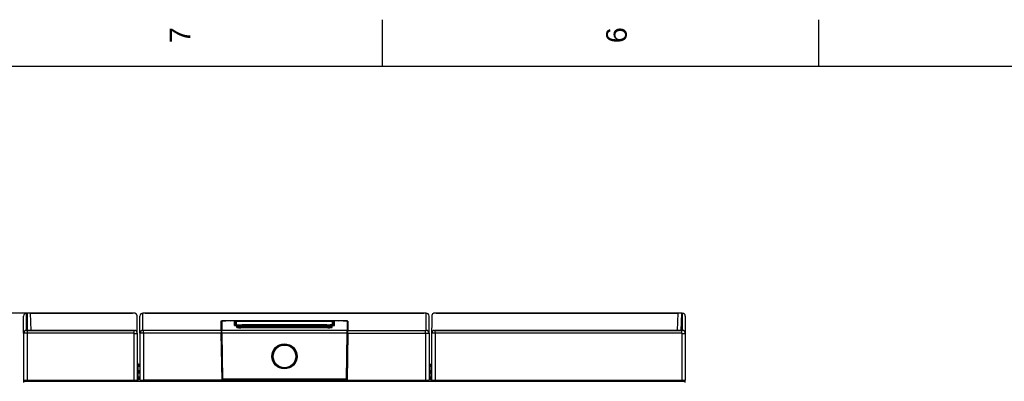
# Model space of a CAD drawing. Header units: millimetres. Extents: x 0 to 592, y 0 to 418.
# Tile 20 of 44: x 87 to 254, y 356 to 418. Entities that reach past the tile are written whole.
import ezdxf
from ezdxf.enums import TextEntityAlignment as Align

# ---------------------------------------------------------------- set-up
doc = ezdxf.new("R2010")
doc.units = ezdxf.units.MM
for name, color, linetype in [('140.967_BW4NEO_C', 7, 'Continuous'), ('Marges', 7, 'Continuous'), ('Standard', 7, 'Continuous')]:
    doc.layers.add(name, color=color, linetype=linetype)
doc.styles.add('SEACAD_Arial', font='arial.ttf')
doc.dimstyles.new('ISO', dxfattribs={"dimtxt": 3, "dimasz": 3, "dimexe": 1.5, "dimexo": 0, "dimgap": 0.75, "dimtad": 1, "dimdec": 0, "dimlfac": 5, "dimtxsty": 'SEACAD_Arial', "dimblk1": '_SE_FILLED', "dimblk2": '_SE_FILLED', "dimsah": 1, "dimcen": 1.5, "dimazin": 0, "dimtfac": 0.7, "dimtdec": 3, "dimtmove": 0, "dimatfit": 3, "dimfxl": 1, "dimarcsym": 0})

# ---------------------------------------------------------------- blocks, each defined once
blk = doc.blocks.new('SE')
at = {"layer": '140.967_BW4NEO_C', "color": 7, "linetype": 'Continuous'}
for p, q in [((87.4, 364.58), (87.4, 367.51)), ((87.9, 365.08), (87.9, 368.01)), ((88, 368.01), (88, 365.08)), ((88.1, 365.08), (88, 368.01)), ((88.7, 365.08), (88.6, 368.03)), ((106.17, 368.03), (88.6, 368.03)), ((88.6, 368.03), (105.96, 368.03)), ((88.6, 368.03), (88.6, 368.03)), ((105.96, 368.03), (88.6, 368.03)), ((105.96, 368.03), (105.96, 368.03)), ((107.2, 364.58), (107.2, 367.52)), ((107.7, 365.08), (107.7, 368.02)), ((108.1, 368.03), (108.1, 368.03)), ((108.1, 368.03), (155.5, 368.03)), ((155.5, 368.03), (108.1, 368.03)), ((155.5, 368.03), (155.5, 368.03)), ((155.9, 365.08), (155.9, 368.02)), ((156.4, 364.58), (156.4, 367.52)), ((198.8, 368.03), (157.43, 368.03)), ((157.64, 368.03), (198.8, 368.03)), ((157.64, 368.03), (157.64, 368.03)), ((198.8, 368.03), (157.64, 368.03)), ((198.7, 365.08), (198.8, 368.03)), ((198.8, 368.03), (198.8, 368.03)), ((199.3, 365.08), (199.4, 368.01)), ((199.4, 365.08), (199.4, 368.01)), ((199.5, 368.01), (199.5, 365.08)), ((200, 367.51), (200, 364.58)), ((121, 366.67), (121, 365.08)), ((121.04, 366.63), (121.04, 366.43)), ((121.04, 365.04), (121.04, 366.63)), ((121.04, 366.43), (121.04, 364.85)), ((121.1, 365.04), (121.1, 366.63)), ((121.14, 366.67), (121.14, 365.08)), ((122.6, 366.72), (122.6, 366.72)), ((141, 366.72), (122.6, 366.72)), ((141, 366.72), (122.6, 366.72)), ((141, 366.72), (122.6, 366.72)), ((122.6, 366.72), (122.6, 366.72)), ((123.3, 365.92), (123.3, 366.65)), ((123.42, 366.02), (123.4, 366.55)), ((123.4, 366.55), (123.4, 365.91)), ((123.59, 366.02), (123.41, 366.02)), ((123.59, 366.25), (123.59, 366.15)), ((123.59, 366.1), (123.59, 365.98)), ((123.59, 366.02), (123.59, 366.04)), ((123.59, 365.9), (123.59, 365.92)), ((123.6, 366.66), (140, 366.66)), ((123.6, 366.6), (123.6, 366.66)), ((123.6, 366.58), (123.6, 366.02)), ((123.6, 366.02), (123.6, 365.9)), ((139.98, 366.62), (123.62, 366.62)), ((123.64, 366.06), (123.64, 366.62)), ((139.96, 366.62), (123.64, 366.62)), ((123.69, 365.57), (123.69, 365.72)), ((123.79, 365.62), (123.79, 365.56)), ((123.79, 365.56), (123.79, 365.62)), ((124, 365.9), (124, 365.9)), ((139.6, 365.9), (124, 365.9)), ((139.6, 365.9), (124, 365.9)), ((139.2, 365.74), (124.39, 365.74)), ((124.39, 365.65), (124.39, 365.74)), ((124.39, 365.65), (124.39, 365.58)), ((139.2, 365.65), (124.39, 365.65)), ((139.2, 365.58), (124.39, 365.58)), ((124.39, 365.58), (139.2, 365.58)), ((124.39, 365.58), (124.39, 365.58)), ((124.39, 365.58), (124.39, 365.58)), ((124.4, 365.55), (124.4, 365.55)), ((124.4, 365.55), (139.2, 365.55)), ((139.2, 365.55), (124.4, 365.55)), ((124.6, 365.99), (124.6, 366.03)), ((139, 366.03), (124.6, 366.03)), ((124.6, 365.99), (139, 365.99)), ((124.6, 365.99), (124.6, 365.9)), ((139, 365.99), (139, 366.03)), ((139, 365.99), (139, 365.9)), ((139.2, 365.65), (139.2, 365.74)), ((139.2, 365.65), (139.2, 365.58)), ((139.2, 365.54), (139.2, 365.58)), ((139.2, 365.58), (139.2, 365.58)), ((139.2, 365.58), (139.2, 365.58)), ((139.2, 365.55), (139.2, 365.55)), ((139.6, 365.9), (139.6, 365.9)), ((139.8, 365.62), (139.8, 365.56)), ((139.8, 365.56), (139.8, 365.62)), ((139.8, 365.56), (139.8, 365.56)), ((139.8, 365.56), (139.8, 365.56)), ((139.9, 365.57), (139.9, 365.72)), ((139.96, 366.62), (139.96, 366.06)), ((140, 366.6), (140, 366.66)), ((140, 366.02), (140, 366.58)), ((140, 366.02), (140, 365.9)), ((140.01, 366.15), (140.01, 366.25)), ((140.01, 365.98), (140.01, 366.1)), ((140.01, 366.02), (140.01, 366.04)), ((140.18, 366.02), (140.01, 366.02)), ((140.01, 365.92), (140.01, 365.9)), ((140.18, 366.02), (140.2, 366.55)), ((140.2, 366.55), (140.2, 365.91)), ((140.3, 365.92), (140.3, 366.65)), ((141, 366.72), (141, 366.72)), ((141, 366.72), (141, 366.72)), ((142.46, 366.67), (142.46, 365.08)), ((142.5, 365.04), (142.5, 366.63)), ((142.56, 366.63), (142.55, 366.43)), ((142.55, 366.43), (142.55, 364.85)), ((142.56, 365.04), (142.56, 366.63)), ((142.6, 366.67), (142.6, 365.08)), ((87.4, 364.58), (87.4, 356.61)), ((106.16, 365.08), (88, 365.08)), ((88, 365.08), (88, 364.58)), ((88, 364.58), (88, 356.6)), ((106.16, 364.58), (88, 364.58)), ((88.08, 365.08), (106.26, 365.08)), ((106.16, 365.08), (106.16, 364.58)), ((106.16, 364.58), (106.16, 356.6)), ((106.26, 365.08), (106.26, 365.08)), ((106.76, 364.58), (106.76, 364.58)), ((106.76, 364.58), (106.76, 356.61)), ((107.2, 364.58), (107.2, 356.6)), ((107.8, 364.58), (107.8, 365.08)), ((121, 365.08), (107.8, 365.08)), ((121.01, 364.58), (107.8, 364.58)), ((107.8, 364.58), (107.8, 356.58)), ((121.01, 364.58), (121.15, 356.58)), ((121.01, 364.58), (121.05, 364.58)), ((121.04, 364.85), (121.1, 364.85)), ((121.19, 356.58), (121.05, 364.58)), ((121.05, 364.25), (121.11, 364.25)), ((121.05, 364.25), (121.19, 356.59)), ((121.24, 356.79), (121.11, 364.58)), ((121.11, 364.58), (121.15, 364.58)), ((142.46, 365.08), (121.14, 365.08)), ((121.15, 364.58), (121.28, 356.79)), ((142.45, 364.58), (121.15, 364.58)), ((142.45, 364.58), (142.31, 356.79)), ((142.35, 356.79), (142.49, 364.58)), ((142.41, 356.58), (142.55, 364.58)), ((142.54, 364.25), (142.41, 356.59)), ((142.49, 364.58), (142.45, 364.58)), ((142.59, 364.58), (142.45, 356.58)), ((142.54, 364.25), (142.48, 364.25)), ((142.55, 364.85), (142.5, 364.85)), ((142.59, 364.58), (142.55, 364.58)), ((142.59, 364.58), (155.8, 364.58)), ((142.6, 365.08), (155.8, 365.08)), ((155.8, 364.58), (155.8, 365.08)), ((155.8, 364.58), (155.8, 356.58)), ((156.4, 364.58), (156.4, 356.6)), ((156.84, 364.58), (156.84, 356.61)), ((156.84, 364.58), (156.84, 364.58)), ((157.34, 365.08), (199.32, 365.08)), ((157.34, 365.08), (157.34, 365.08)), ((199.4, 365.08), (157.44, 365.08)), ((157.44, 364.58), (157.44, 365.08)), ((199.4, 364.58), (157.44, 364.58)), ((157.44, 364.58), (157.44, 356.6)), ((199.4, 364.58), (199.4, 365.08)), ((199.4, 364.58), (199.4, 356.6)), ((200, 364.58), (200, 356.61)), ((106.76, 359.89), (106.79, 359.3)), ((106.78, 359.27), (106.78, 359.31)), ((106.79, 359.05), (106.8, 358.98)), ((107.2, 359.29), (106.8, 359.29)), ((106.8, 359.25), (106.8, 359.29)), ((107.2, 359.25), (106.8, 359.25)), ((106.8, 358.98), (106.8, 358.19)), ((107.2, 359.04), (106.81, 359.04)), ((106.81, 359.04), (106.82, 358.97)), ((107.2, 358.93), (106.86, 358.93)), ((106.86, 358.92), (106.86, 358.93)), ((107.2, 358.92), (106.86, 358.92)), ((106.86, 358.92), (106.86, 358.19)), ((131.57, 358.66), (131.74, 358.65)), ((131.74, 358.65), (131.86, 358.65)), ((131.86, 358.65), (132.03, 358.66)), ((156.8, 359.29), (156.4, 359.29)), ((156.8, 359.25), (156.4, 359.25)), ((156.79, 359.04), (156.4, 359.04)), ((156.74, 358.93), (156.4, 358.93)), ((156.74, 358.92), (156.4, 358.92)), ((156.74, 358.92), (156.74, 358.93)), ((156.74, 358.19), (156.74, 358.92)), ((156.78, 358.97), (156.79, 359.04)), ((156.8, 359.25), (156.8, 359.29)), ((156.8, 358.98), (156.81, 359.05)), ((156.8, 358.19), (156.8, 358.98)), ((156.84, 359.89), (156.81, 359.3)), ((156.82, 359.27), (156.82, 359.31)), ((106.76, 357.28), (106.8, 356.58)), ((106.78, 358.17), (106.78, 358.21)), ((106.78, 357.11), (106.78, 357.07)), ((106.79, 357.95), (106.8, 357.88)), ((107.2, 358.19), (106.8, 358.19)), ((106.8, 358.15), (106.8, 358.19)), ((107.2, 358.15), (106.8, 358.15)), ((106.8, 357.88), (106.8, 357.09)), ((107.2, 357.09), (106.8, 357.09)), ((106.8, 357.09), (106.8, 357.05)), ((107.2, 357.05), (106.8, 357.05)), ((107.2, 357.94), (106.81, 357.94)), ((106.81, 357.94), (106.82, 357.87)), ((106.86, 357.82), (106.86, 357.83)), ((107.2, 357.83), (106.86, 357.83)), ((107.2, 357.82), (106.86, 357.82)), ((106.86, 357.82), (106.86, 357.09)), ((156.8, 358.19), (156.4, 358.19)), ((156.8, 358.15), (156.4, 358.15)), ((156.79, 357.94), (156.4, 357.94)), ((156.74, 357.83), (156.4, 357.83)), ((156.74, 357.82), (156.4, 357.82)), ((156.8, 357.09), (156.4, 357.09)), ((156.8, 357.05), (156.4, 357.05)), ((156.74, 357.82), (156.74, 357.83)), ((156.74, 357.09), (156.74, 357.82)), ((156.78, 357.87), (156.79, 357.94)), ((156.8, 358.19), (156.8, 358.15)), ((156.8, 357.88), (156.81, 357.95)), ((156.8, 357.09), (156.8, 357.88)), ((156.84, 357.28), (156.8, 356.58)), ((156.8, 357.09), (156.8, 357.05)), ((156.82, 358.21), (156.82, 358.17)), ((156.82, 357.11), (156.82, 357.07)), ((87.4, 356.61), (87.4, 356.22)), ((87.41, 356.61), (87.41, 356.22)), ((87.61, 356.49), (87.6, 356.6)), ((87.61, 356.42), (87.61, 356.47)), ((87.7, 356.41), (87.7, 356.4)), ((87.7, 356.41), (199.7, 356.41)), ((88, 356.47), (88, 356.6)), ((88, 356.6), (106.16, 356.6)), ((88, 356.42), (88, 356.47)), ((88, 356.47), (106.76, 356.47)), ((88, 356.42), (106.76, 356.42)), ((106.76, 356.61), (106.76, 356.47)), ((106.76, 356.47), (106.76, 356.42)), ((106.8, 356.77), (106.79, 356.85)), ((106.8, 356.77), (106.8, 356.58)), ((106.8, 356.44), (106.8, 356.51)), ((107.2, 356.84), (106.81, 356.84)), ((106.82, 356.76), (106.81, 356.84)), ((107.2, 356.73), (106.86, 356.73)), ((106.86, 356.72), (106.86, 356.73)), ((106.86, 356.72), (106.86, 356.52)), ((107.2, 356.72), (106.86, 356.72)), ((121.15, 356.58), (107.8, 356.58)), ((107.84, 356.54), (107.84, 356.58)), ((108.6, 356.57), (108.6, 356.58)), ((108.6, 356.57), (124.21, 356.57)), ((108.6, 356.57), (108.6, 356.52)), ((124.21, 356.52), (108.6, 356.52)), ((121.19, 356.59), (121.28, 356.59)), ((121.19, 356.59), (121.19, 356.58)), ((121.24, 356.79), (121.28, 356.79)), ((142.31, 356.79), (121.28, 356.79)), ((121.29, 356.59), (121.45, 356.59)), ((121.56, 356.59), (142.04, 356.59)), ((124.21, 356.57), (124.21, 356.59)), ((124.21, 356.57), (124.21, 356.52)), ((125.63, 356.45), (124.5, 356.51)), ((124.56, 356.57), (124.56, 356.59)), ((124.56, 356.57), (125.69, 356.51)), ((125.69, 356.51), (125.69, 356.59)), ((126.03, 356.5), (126.03, 356.59)), ((126.03, 356.5), (128.75, 356.5)), ((126.03, 356.5), (126.03, 356.44)), ((128.75, 356.44), (126.03, 356.44)), ((128.75, 356.5), (128.74, 356.59)), ((128.75, 356.5), (128.75, 356.44)), ((129.15, 356.51), (129.14, 356.59)), ((129.15, 356.56), (129.14, 356.59)), ((129.15, 356.51), (129.15, 356.56)), ((129.21, 356.51), (129.21, 356.46)), ((129.54, 356.57), (129.54, 356.59)), ((129.54, 356.57), (134.05, 356.57)), ((129.54, 356.57), (129.54, 356.52)), ((134.05, 356.52), (129.54, 356.52)), ((134.05, 356.57), (134.05, 356.59)), ((134.05, 356.57), (134.05, 356.52)), ((134.39, 356.46), (134.39, 356.51)), ((134.45, 356.56), (134.45, 356.59)), ((134.45, 356.51), (134.46, 356.59)), ((134.45, 356.56), (134.45, 356.51)), ((134.85, 356.5), (134.86, 356.59)), ((137.57, 356.5), (134.85, 356.5)), ((134.85, 356.5), (134.85, 356.44)), ((134.85, 356.44), (137.57, 356.44)), ((137.57, 356.5), (137.56, 356.59)), ((137.57, 356.5), (137.57, 356.44)), ((137.91, 356.51), (137.91, 356.59)), ((139.04, 356.57), (137.91, 356.51)), ((137.96, 356.45), (139.09, 356.51)), ((139.04, 356.57), (139.04, 356.59)), ((139.39, 356.57), (139.39, 356.59)), ((139.39, 356.57), (155, 356.57)), ((139.39, 356.57), (139.39, 356.52)), ((155, 356.52), (139.39, 356.52)), ((142.31, 356.59), (142.15, 356.59)), ((142.35, 356.79), (142.31, 356.79)), ((142.41, 356.59), (142.32, 356.59)), ((142.41, 356.59), (142.41, 356.58)), ((142.45, 356.58), (155.8, 356.58)), ((155, 356.57), (155, 356.58)), ((155, 356.57), (155, 356.52)), ((155.76, 356.58), (155.76, 356.54)), ((156.79, 356.84), (156.4, 356.84)), ((156.74, 356.73), (156.4, 356.73)), ((156.74, 356.72), (156.4, 356.72)), ((156.74, 356.72), (156.74, 356.73)), ((156.74, 356.52), (156.74, 356.72)), ((156.78, 356.76), (156.79, 356.84)), ((156.8, 356.77), (156.81, 356.85)), ((156.8, 356.58), (156.8, 356.77)), ((156.8, 356.51), (156.8, 356.44)), ((156.84, 356.48), (156.84, 356.61)), ((156.84, 356.48), (199.3, 356.48)), ((156.84, 356.42), (156.84, 356.48)), ((156.84, 356.42), (199.3, 356.42)), ((157.44, 356.6), (199.4, 356.6)), ((199.3, 356.48), (199.3, 356.6)), ((199.3, 356.42), (199.3, 356.48)), ((199.7, 356.41), (199.7, 356.38)), ((199.79, 356.49), (199.8, 356.6)), ((199.79, 356.47), (199.79, 356.42)), ((199.99, 356.25), (199.99, 356.61)), ((200, 356.22), (200, 356.61))]:
    blk.add_line(p, q, dxfattribs=at)
for radius in [2.14, 2.08, 2.01, 1.93]:
    blk.add_circle((131.8, 360.66), radius, dxfattribs=at)
for centre, radius, start, end in [((122.2, 354.75), 11.93, 88.1041, 95.5981), ((122.23, 355.11), 11.61, 88.2011, 95.4086), ((123.54, 365.73), 0.834, 85.8219, 99.5941), ((124.37, 375.09), 9.1, 265.1196, 271.4151), ((124.36, 373.66), 7.63, 264.5914, 271.7989), ((124.22, 360.15), 5.59, 88.2036, 95.4016), ((124.22, 371.23), 5.69, 264.6403, 271.7844), ((124.26, 361.24), 4.41, 88.1834, 96.0199), ((124.26, 360.23), 5.35, 88.5851, 95.0194), ((124.24, 360.8), 4.79, 88.2045, 95.3999), ((123.73, 365.56), 0.0599, 358.4985, 1.5015), ((123.73, 365.56), 0.0599, 358.4986, 1.5014), ((139.24, 373.66), 7.63, 268.2011, 275.4086), ((139.38, 360.15), 5.59, 84.5984, 91.7964), ((139.35, 361.53), 4.12, 83.7031, 92.0936), ((139.32, 359.72), 5.86, 85.2622, 91.1354), ((139.35, 360.8), 4.79, 84.6009, 91.7947), ((139.37, 371.23), 5.69, 268.2156, 275.3597), ((139.77, 371.36), 5.46, 268.1705, 271.8633), ((139.77, 371.36), 5.46, 271.8633, 275.4897), ((140.07, 364.28), 2.38, 84.5889, 91.8004), ((140.05, 365.68), 0.888, 80.8266, 93.7574), ((141.38, 355.53), 11.19, 84.4553, 91.9351), ((141.39, 354.75), 11.93, 84.4019, 91.8959), ((106.19, 415.31), 50.74, 269.9619, 270.6395), ((387.18, 368.97), 266.21, 180.8382, 180.9457), ((338.59, 368.49), 217.58, 180.9089, 181.03), ((350.9, 368.69), 229.83, 180.9122, 181.0268), ((-27.16, 362.52), 148.32, 0.7954, 0.9885), ((-123.73, 368.97), 266.21, 359.0543, 359.1618), ((-81.75, 368.6), 224.27, 358.9718, 359.0892), ((-83.17, 368.63), 225.75, 358.9722, 359.0889), ((-123.59, 368.97), 266.21, 359.0543, 359.1618), ((155.95, 393.16), 28.58, 269.6993, 270.9022), ((199.43, 415.31), 50.74, 269.9619, 270.6395), ((131.8, 360.66), 2.01, 276.5162, 263.3511), ((131.8, 360.66), 2.04, 259.8549, 0), ((131.8, 360.66), 2.04, 0, 10.3718), ((133.82, 360.56), 27.05, 182.7665, 183.2136), ((106.86, 358.98), 0.0603, 182.6813, 269.659), ((106.86, 358.97), 0.0403, 182.4692, 269.5292), ((131.8, 360.66), 2, 246.7968, 263.9699), ((156.74, 358.98), 0.0603, 270.3431, 357.3167), ((156.74, 358.97), 0.0403, 270.4708, 357.5308), ((129.78, 360.56), 27.05, 356.7864, 357.2335), ((133.82, 359.46), 27.05, 182.7665, 183.2136), ((106.86, 357.88), 0.0603, 182.6813, 269.659), ((133.82, 358.35), 27.05, 182.7665, 183.2136), ((106.86, 357.87), 0.0403, 182.4692, 269.5292), ((156.74, 357.88), 0.0603, 270.3431, 357.3167), ((156.74, 357.87), 0.0403, 270.4708, 357.5308), ((129.78, 359.46), 27.05, 356.7864, 357.2335), ((129.78, 358.35), 27.05, 356.7864, 357.2335), ((87.89, 359.85), 3.38, 265.1379, 265.2715), ((87.89, 359.85), 3.38, 265.2715, 271.805), ((87.68, 357.17), 0.754, 264.772, 271.6195), ((87.92, 359.06), 2.65, 264.5937, 271.7986), ((106.86, 356.78), 0.0603, 182.6813, 269.659), ((106.86, 356.77), 0.0403, 182.4692, 269.5292), ((156.71, 357.2), 35.43, 180.6621, 180.9848), ((121.49, 358.7), 2.11, 269.0227, 270.5992), ((124.17, 342.97), 13.6, 88.3864, 89.8419), ((124.24, 350.18), 6.33, 87.6295, 90.286), ((125.97, 361.92), 5.43, 266.9766, 270.6261), ((128.86, 358.76), 2.27, 267.0291, 277.1272), ((129.52, 350.21), 6.36, 89.7391, 93.332), ((134.08, 350.22), 6.36, 86.6655, 90.2634), ((134.73, 358.76), 2.27, 262.8728, 272.9709), ((137.63, 361.92), 5.43, 269.3739, 273.0234), ((139.43, 342.96), 13.61, 90.1587, 91.613), ((139.36, 350.18), 6.33, 89.714, 92.3705), ((142.11, 358.63), 2.04, 269.3711, 270.9961), ((142.24, 356.69), 0.101, 240.1787, 269.5017), ((8.45, 358.61), 133.88, 359.1338, 359.2192), ((156.74, 356.78), 0.0603, 270.3431, 357.3167), ((156.74, 356.77), 0.0403, 270.4708, 357.5308), ((199.43, 360.67), 4.2, 268.2049, 274.9659), ((199.41, 359.88), 3.47, 268.2039, 275.4037), ((199.72, 357.17), 0.754, 268.3809, 275.2276)]:
    blk.add_arc(centre, radius, start, end, dxfattribs=at)
for centre, major_axis, ratio, start_param, end_param in [((87.9, 367.51), (0.5, 0), 0.999504, 1.570796, 3.141593), ((88.6, 368.01), (0.7, 0), 0.031493, 1.570796, 3.141593), ((88.6, 368.01), (0.6, 0), 0.031528, 1.573115, 3.141595), ((105.96, 368.02), (0.3, 0), 0.031493, 0.802549, 1.570796), ((105.96, 362.3), (0, 22.91), 0.034921, -1.468281, -1.340791), ((107.7, 367.52), (-0.5, 0), 0.999504, 4.712389, 6.283185), ((108.1, 368.02), (0.4, 0), 0.031493, 1.570796, 3.141593), ((155.5, 368.02), (-0.4, 0), 0.031493, 3.141593, 4.712389), ((155.9, 367.52), (0.5, 0), 0.999504, 0, 1.570796), ((157.64, 362.3), (0, 22.91), 0.034921, 1.340791, 1.468281), ((157.64, 368.02), (-0.3, 0), 0.031493, 4.712389, 5.480637), ((198.8, 368.01), (0.6, 0), 0.031528, 0, 1.568478), ((198.8, 368.01), (0.7, 0), 0.031493, 0, 1.570796), ((199.5, 367.51), (0.5, 0), 0.999504, 0, 1.570796), ((122.6, 366.67), (1.6, 0), 0.031511, 1.571651, 3.141593), ((121, 366.63), (-0.04, 0), 0.999504, 3.159055, 4.712389), ((122.6, 366.43), (1.56, 0), 0.031511, 2.871587, 3.141593), ((121.14, 366.63), (0.04, 0), 0.999504, 1.570796, 3.159055), ((123.6, 366.65), (0.3, 0), 0.031519, 1.572307, 3.141594), ((123.3, 366.55), (0.1, 0), 0.999504, 0.026193, 1.570796), ((123.3, 365.82), (0.1, 0), 0.999504, 1.189039, 1.570796), ((124, 365.92), (0.7, 0), 0.031952, 3.141588, 4.067206), ((124, 365.92), (0.7, 0), 0.031952, 4.067206, 4.707836), ((123.58, 365.72), (-0.009, -0.526), 0.00055, 3.110119, 4.105545), ((123.59, 366.1), (0.0009, 0.05), 0.00055, -1.55305, -0.031482), ((123.59, 365.98), (-0.001, -0.06), 0.00055, -1.553343, -0.031478), ((123.64, 366.58), (-0.04, 0), 0.999504, 4.712389, 6.265723), ((123.64, 366.02), (-0.04, 0), 0.999504, 4.712389, 6.265723), ((123.69, 365.62), (0.1, 0), 0.999504, 0.026193, 1.570796), ((139.9, 365.62), (-0.1, 0), 0.999504, 4.712389, 6.256992), ((139.96, 366.58), (0.04, 0), 0.999504, 0.017462, 1.570796), ((139.96, 366.02), (0.04, 0), 0.999504, 0.017462, 1.570796), ((140.01, 365.72), (0.009, -0.526), 0.00055, 2.177641, 3.173066), ((140.01, 366.1), (-0.0009, 0.05), 0.00055, 0.031482, 1.55305), ((140.01, 365.98), (0.001, -0.06), 0.00055, 0.031478, 1.553343), ((140.3, 366.55), (-0.1, 0), 0.999504, 4.712389, 6.256992), ((141, 366.67), (1.6, 0), 0.031511, 0, 1.569941), ((142.46, 366.63), (-0.04, 0), 0.999504, 3.124131, 4.712389), ((140.99, 366.43), (-1.56, 0), 0.031511, 3.141593, 3.411598), ((142.6, 366.63), (0.04, 0), 0.999504, 1.570796, 3.124131), ((87.9, 364.58), (0.5, 0), 0.999504, 1.570796, 3.141593), ((88, 365.08), (-0.1, 0), 0.031493, 0, 1.570796), ((88.08, 365.08), (-0.08, 0), 0.031459, 0, 1.570677), ((106.16, 365.08), (-0.1, 0), 0.031493, 1.570796, 3.141593), ((106.26, 364.58), (-0.5, 0), 0.999397, 3.141593, 4.712389), ((106.26, 364.58), (0.5, 0), 0.999504, 0, 1.570796), ((107.7, 364.58), (-0.5, 0), 0.999504, 4.712389, 6.283185), ((107.8, 365.08), (-0.1, 0), 0.031493, 0, 1.570796), ((121, 365.04), (-0.04, 0), 0.999504, 3.159055, 4.712389), ((121.05, 364.25), (-0.01, 0.6), 0.00055, 0.031473, 1.56206), ((121.14, 365.04), (0.04, 0), 0.999504, 1.570796, 3.159055), ((142.46, 365.04), (-0.04, 0), 0.999504, 3.124131, 4.712389), ((142.54, 364.25), (0.01, 0.6), 0.00055, 4.721125, 6.251712), ((142.6, 365.04), (-0.04, 0), 0.999504, 4.712389, 6.265723), ((155.8, 365.08), (0.1, 0), 0.031493, 4.712389, 6.283185), ((155.9, 364.58), (0.5, 0), 0.999504, 0, 1.570796), ((157.34, 364.58), (-0.5, 0), 0.999397, 4.712389, 6.283185), ((157.34, 364.58), (-0.5, 0), 0.999504, 4.712389, 6.283185), ((157.44, 365.08), (-0.1, 0), 0.031493, 0, 1.570796), ((199.32, 365.08), (-0.08, 0), 0.031459, 1.570916, 3.141593), ((199.4, 365.08), (-0.1, 0), 0.031493, 1.570796, 3.141593), ((199.5, 364.58), (0.5, 0), 0.999504, 0, 1.570796), ((106.8, 359.31), (-0.02, 0), 0.999504, 0.052386, 1.570796), ((106.8, 358.89), (0.022, -0.42), 0.001646, 3.041356, 3.172989), ((106.8, 359.27), (-0.02, 0), 0.999504, 0.052386, 1.570796), ((106.8, 358.85), (-0.022, 0.42), 0.001646, 0.031397, 1.078594), ((106.81, 359.05), (-0.02, -0.001), 0.472005, 0.00187, 1.546482), ((106.82, 358.98), (-0.02, -0.001), 0.472005, 0.00187, 1.546482), ((156.78, 358.98), (0.02, -0.001), 0.472005, 4.736703, 6.281316), ((156.79, 359.05), (0.02, -0.001), 0.472005, 4.736703, 6.281316), ((156.8, 359.31), (0.02, 0), 0.999504, 4.712389, 6.230799), ((156.8, 359.27), (-0.02, 0), 0.999504, 1.570796, 3.089207), ((156.79, 358.85), (0.022, 0.42), 0.001646, -1.078594, -0.031397), ((156.79, 358.89), (-0.022, -0.42), 0.001646, 3.110196, 3.241829), ((106.8, 358.21), (-0.02, 0), 0.999504, 0.052386, 1.570796), ((106.8, 357.79), (0.022, -0.42), 0.001646, 3.041356, 3.172989), ((106.8, 358.17), (-0.02, 0), 0.999504, 0.052386, 1.570796), ((106.8, 357.75), (-0.022, 0.42), 0.001646, 0.031397, 1.078594), ((106.8, 357.11), (-0.02, 0), 0.999504, 0.052386, 1.570796), ((106.8, 356.69), (0.022, -0.42), 0.001646, 3.041356, 3.172989), ((106.8, 357.07), (-0.02, 0), 0.999504, 0.052386, 1.570796), ((106.8, 356.65), (-0.022, 0.42), 0.001646, 0.031397, 1.078594), ((106.81, 357.95), (-0.02, -0.001), 0.472005, 0.00187, 1.546482), ((106.82, 357.88), (-0.02, -0.001), 0.472005, 0.00187, 1.546482), ((156.78, 357.88), (0.02, -0.001), 0.472005, 4.736703, 6.281316), ((156.79, 357.95), (0.02, -0.001), 0.472005, 4.736703, 6.281316), ((156.8, 358.21), (0.02, 0), 0.999504, 4.712389, 6.230799), ((156.8, 358.17), (-0.02, 0), 0.999504, 1.570796, 3.089207), ((156.8, 357.11), (0.02, 0), 0.999504, 4.712389, 6.230799), ((156.8, 357.07), (0.02, 0), 0.999504, 4.712389, 6.230799), ((156.79, 357.75), (0.022, 0.42), 0.001646, -1.078594, -0.031397), ((156.79, 356.65), (0.022, 0.42), 0.001646, -1.078594, -0.031397), ((156.79, 357.79), (-0.022, -0.42), 0.001646, 3.110196, 3.241829), ((156.79, 356.69), (-0.022, -0.42), 0.001646, 3.110196, 3.241829), ((88, 356.61), (0.6, 0), 0.031493, 3.141593, 4.712389), ((87.61, 356.22), (-0.2, 0), 0.999504, 4.712389, 6.283185), ((87.67, 356.49), (0.06, 0), 0.999504, 3.167786, 4.712389), ((106.16, 356.61), (0.6, 0), 0.031493, 4.712389, 6.283185), ((106.74, 356.52), (-0.12, 0), 0.031545, 1.575186, 3.141597), ((106.74, 356.51), (0.06, 0), 0.031467, 0, 1.230717), ((106.74, 356.44), (-0.06, 0), 0.031519, 1.910877, 3.141593), ((106.81, 356.85), (-0.02, -0.001), 0.472005, 0.00187, 1.546482), ((106.82, 356.77), (-0.02, -0.001), 0.472005, 0.00187, 1.546482), ((106.86, 356.58), (0.06, 0), 0.999504, 3.193979, 4.712389), ((107.8, 356.6), (-0.6, 0), 0.031493, 0, 1.570796), ((107.84, 356.6), (0.06, 0), 0.999504, 4.712389, 5.963303), ((108.6, 356.54), (0.761, 0), 0.031545, 3.141588, 4.708), ((121.15, 356.58), (-0.04, 0), 0.031489, 1.571347, 3.141593), ((121.24, 356.79), (0.003, -0.16), 0.00055, 4.712379, 6.211059), ((121.29, 356.63), (0.04, 0.001), 0.997399, 3.133967, 4.687396), ((121.43, 356.59), (0.06, 0), 0.031498, 4.713092, 6.12018), ((124.5, 356.57), (-0.0033, -0.0599), 0.865703, 0.062927, 1.565604), ((125.63, 356.51), (-0.0033, -0.0599), 0.865703, 0.062927, 1.565604), ((126.03, 356.46), (-0.46, 0), 0.031574, 0.524071, 1.56826), ((128.75, 356.46), (-0.461, 0), 0.031545, 1.575186, 3.141597), ((129.21, 356.57), (-0.06, 0), 0.999504, 0.052386, 1.570796), ((129.21, 356.52), (-0.06, 0), 0.999504, 0.052386, 1.570796), ((129.55, 356.51), (0.34, 0), 0.031545, 1.575186, 3.141597), ((134.05, 356.51), (0.34, 0), 0.031545, 0, 1.566407), ((134.39, 356.57), (0.06, 0), 0.999504, 4.712389, 6.230799), ((134.39, 356.52), (0.06, 0), 0.999504, 4.712389, 6.230799), ((134.85, 356.46), (0.461, 0), 0.031545, 3.141588, 4.708), ((137.57, 356.46), (0.46, 0), 0.031574, 4.714926, 5.759114), ((137.96, 356.51), (0.0033, -0.0599), 0.865703, 4.717581, 6.220258), ((139.09, 356.57), (0.0033, -0.0599), 0.865703, 4.717581, 6.220258), ((142.17, 356.59), (-0.06, 0), 0.031498, 0.163005, 1.570094), ((142.31, 356.63), (-0.04, 0.001), 0.997399, 1.59579, 3.149218), ((142.35, 356.79), (-0.003, -0.16), 0.00055, 0.072126, 1.570806), ((142.45, 356.58), (-0.04, 0), 0.031489, 0, 1.570246), ((154.99, 356.54), (-0.761, 0), 0.031545, 1.575186, 3.141597), ((155.76, 356.6), (-0.06, 0), 0.999504, 0.319883, 1.570796), ((155.8, 356.6), (0.6, 0), 0.031493, 4.712389, 6.283185), ((156.74, 356.58), (-0.06, 0), 0.999504, 1.570796, 3.089207), ((156.86, 356.52), (-0.12, 0), 0.031545, 0, 1.566407), ((156.78, 356.77), (0.02, -0.001), 0.472005, 4.736703, 6.281316), ((156.79, 356.85), (0.02, -0.001), 0.472005, 4.736703, 6.281316), ((156.86, 356.51), (0.06, 0), 0.031467, 1.910876, 3.141593), ((156.86, 356.44), (-0.06, 0), 0.031519, 0, 1.230715), ((157.44, 356.61), (0.6, 0), 0.031493, 3.141593, 4.712389), ((199.4, 356.61), (0.6, 0), 0.031493, 4.712389, 6.283185), ((199.73, 356.49), (0.06, 0), 0.999504, 4.712389, 6.265723), ((199.79, 356.22), (0.2, 0), 0.999504, 0.224942, 1.570796)]:
    blk.add_ellipse(centre, major_axis=major_axis, ratio=ratio, start_param=start_param, end_param=end_param, dxfattribs=at)
for points, degree, knots in [([(106.74, 367.52), (106.74, 367.63), (106.69, 367.73), (106.64, 367.83), (106.56, 367.9), (106.41, 368.03), (106.17, 368.03)], 2, [0, 0, 0, 0.25, 0.25, 0.5, 0.5, 1, 1, 1]), ([(157.43, 368.03), (157.19, 368.03), (157.04, 367.9), (156.95, 367.83), (156.91, 367.73), (156.86, 367.63), (156.86, 367.52)], 2, [0, 0, 0, 0.5, 0.5, 0.75, 0.75, 1, 1, 1]), ([(123.41, 366.04), (123.41, 366.04), (123.41, 366.04), (123.41, 366.04), (123.41, 366.03), (123.42, 366), (123.42, 365.97), (123.42, 365.93), (123.42, 365.92), (123.42, 365.91)], 3, [0.4951901, 0.4951901, 0.4951901, 0.4951901, 0.5, 0.5, 0.5625, 0.5625, 0.625, 0.625, 0.6431961, 0.6431961, 0.6431961, 0.6431961]), ([(123.6, 366.58), (123.6, 366.59), (123.6, 366.58), (123.6, 366.57), (123.6, 366.55), (123.6, 366.53), (123.6, 366.5), (123.6, 366.47), (123.6, 366.43), (123.59, 366.4), (123.59, 366.35), (123.59, 366.31), (123.59, 366.25), (123.59, 366.2), (123.59, 366.15), (123.59, 366.1), (123.59, 366.04)], 2, [0, 0, 0, 0.125, 0.125, 0.25, 0.25, 0.375, 0.375, 0.5, 0.5, 0.625, 0.625, 0.75, 0.75, 0.875, 0.875, 1, 1, 1]), ([(140, 366.02), (140, 366.02), (140, 366.02), (140, 366.02), (139.99, 366.02), (139.98, 366.01), (139.98, 366.01), (139.97, 366.01), (139.95, 366.01), (139.94, 366.01), (139.93, 366.01), (139.91, 366.01), (139.89, 366.01), (139.87, 366.01), (139.85, 366), (139.83, 366), (139.8, 366), (139.78, 366), (139.75, 366), (139.73, 366), (139.7, 366), (139.67, 366), (139.64, 366), (139.61, 366), (139.58, 366), (139.55, 366), (139.52, 365.99), (139.48, 365.99), (139.45, 365.99), (139.42, 365.99), (139.38, 365.99), (139.35, 365.99), (139.31, 365.99), (139.28, 365.99), (139.24, 365.99), (139.21, 365.99), (139.17, 365.99), (139.14, 365.99), (139.1, 365.99), (139.07, 365.99), (139.03, 365.99), (139.01, 365.99), (139, 365.99)], 3, [0, 0, 0, 0, 0.028177, 0.05619, 0.08404, 0.111727, 0.13925, 0.166609, 0.193805, 0.220838, 0.247708, 0.274414, 0.300957, 0.327337, 0.353555, 0.379609, 0.4055, 0.431228, 0.456793, 0.482196, 0.507436, 0.532513, 0.557428, 0.58218, 0.606769, 0.631196, 0.655461, 0.679564, 0.703504, 0.727282, 0.750898, 0.774352, 0.797645, 0.820775, 0.843743, 0.86655, 0.889195, 0.911679, 0.934001, 0.956162, 0.978162, 1, 1, 1, 1]), ([(140.01, 366.04), (140.01, 366.1), (140.01, 366.15), (140.01, 366.2), (140.01, 366.25), (140, 366.31), (140, 366.35), (140, 366.39), (140, 366.43), (140, 366.47), (140, 366.5), (140, 366.53), (140, 366.55), (140, 366.57), (140, 366.58), (140, 366.59), (140, 366.58)], 2, [0, 0, 0, 0.125, 0.125, 0.25, 0.25, 0.375, 0.375, 0.5, 0.5, 0.625, 0.625, 0.75, 0.75, 0.875, 0.875, 1, 1, 1]), ([(140.18, 366.04), (140.18, 366.04), (140.18, 366.04), (140.18, 366.02), (140.18, 365.96), (140.18, 365.92), (140.18, 365.91)], 3, [0.4951768, 0.4951768, 0.4951768, 0.4951768, 0.4999568, 0.5624046, 0.6248493, 0.6438533, 0.6438533, 0.6438533, 0.6438533]), ([(88, 364.58), (87.92, 364.58), (87.84, 364.58), (87.7, 364.58), (87.63, 364.58), (87.52, 364.58), (87.47, 364.58), (87.41, 364.58), (87.4, 364.58), (87.4, 364.58)], 3, [0, 0, 0, 0, 0.25, 0.25, 0.5, 0.5, 0.75, 0.75, 1, 1, 1, 1]), ([(107.8, 364.58), (107.72, 364.58), (107.64, 364.58), (107.5, 364.58), (107.43, 364.58), (107.32, 364.58), (107.27, 364.58), (107.21, 364.58), (107.2, 364.58), (107.2, 364.58)], 3, [0, 0, 0, 0, 0.25, 0.25, 0.5, 0.5, 0.75, 0.75, 1, 1, 1, 1]), ([(157.44, 364.58), (157.36, 364.58), (157.28, 364.58), (157.14, 364.58), (157.07, 364.58), (156.96, 364.58), (156.91, 364.58), (156.85, 364.58), (156.84, 364.58), (156.84, 364.58)], 3, [0, 0, 0, 0, 0.25, 0.25, 0.5, 0.5, 0.75, 0.75, 1, 1, 1, 1]), ([(87.61, 356.48), (87.61, 356.48), (87.61, 356.48), (87.62, 356.47), (87.62, 356.47), (87.64, 356.45), (87.69, 356.43), (87.78, 356.42), (87.89, 356.42), (87.96, 356.42), (88, 356.42)], 3, [0, 0, 0, 0, 0.006717, 0.014265, 0.033171, 0.090406, 0.288304, 0.591958, 0.7832, 1, 1, 1, 1]), ([(199.3, 356.42), (199.34, 356.42), (199.4, 356.42), (199.52, 356.42), (199.64, 356.43), (199.74, 356.44), (199.77, 356.47), (199.78, 356.49)], 3, [0, 0, 0, 0, 0.164765, 0.316924, 0.586466, 0.815052, 1, 1, 1, 1])]:
    blk.add_open_spline(points, degree=degree, knots=knots, dxfattribs=at)
blk = doc.blocks.new('DMBLK10')
at = {"layer": 'Standard', "linetype": 'Continuous'}
for points in [[(76.84, 365.03), (77.84, 365.03), (77.34, 368.03)], [(76.84, 269.55), (77.34, 266.55), (77.84, 269.55)]]:
    blk.add_hatch(color=7, dxfattribs=at).paths.add_polyline_path(points)
at = {"layer": 'Standard', "color": 7, "linetype": 'Continuous'}
for p, q in [((88.6, 368.03), (75.84, 368.03)), ((77.34, 266.55), (77.34, 368.03)), ((93.4, 266.55), (75.84, 266.55))]:
    blk.add_line(p, q, dxfattribs=at)
at = {"layer": 'Standard', "color": 7, "linetype": 'Continuous', "style": 'SEACAD_Arial'}
blk.add_text('507', height=3, rotation=90, dxfattribs=at).set_placement((73.59, 313.77), align=Align.TOP_LEFT)
blk = doc.blocks.new('_SE_FILLED')
at = {"color": 0}
blk.add_line((0, 0), (-1, 0), dxfattribs=at)
blk.add_solid([(0, 0), (-1, -0.1665), (-1, 0.1665), (0, 0)], dxfattribs=at)
blk = doc.blocks.new('SE5')
at = {"layer": 'Marges', "char_height": 3.5, "width": 3.8216, "attachment_point": 1, "rotation": 90}
for s, insert in [('{\\fArial|b0||i0||c0|p34;\\C7;\\H3.5;\\W1.;7}', (112.29, 414)), ('{\\fArial|b0||i0||c0|p34;\\C7;\\H3.5;\\W1.;6}', (186.54, 414))]:
    blk.add_mtext(s, dxfattribs=dict(at, insert=insert))
blk = doc.blocks.new('SE4')
at = {"layer": 'Marges'}
blk.add_blockref('SE5', (0, 0), dxfattribs=at)

msp = doc.modelspace()

# ---------------------------------------------------------------- linework, layer by layer
at = {"layer": 'Marges', "color": 7, "linetype": 'Continuous'}
for p, q in [((148.5, 410), (148.5, 418)), ((222.75, 410), (222.75, 418)), ((584, 410), (10, 410))]:
    msp.add_line(p, q, dxfattribs=at)

# ---------------------------------------------------------------- block references
msp.add_blockref('SE4', (0, 0))
at = {"layer": 'Standard'}
msp.add_blockref('SE', (0, 0), dxfattribs=at)

# ---------------------------------------------------------------- dimensions: what is measured, and where the dimension line sits
at = {"layer": 'Standard', "color": 7, "linetype": 'Continuous'}
dim = msp.add_linear_dim(base=(77.3423, 368.0306), p1=(93.3988, 266.5466), p2=(88.5988, 368.0306), angle=90, text='\\A1;<>', dimstyle='ISO', dxfattribs=at)
dim.commit()
dim.dimension.update_dxf_attribs({"geometry": 'DMBLK10', "text_midpoint": (77.3423, 317.2886), "dimtype": 160})

doc.saveas('drawing.dxf')
